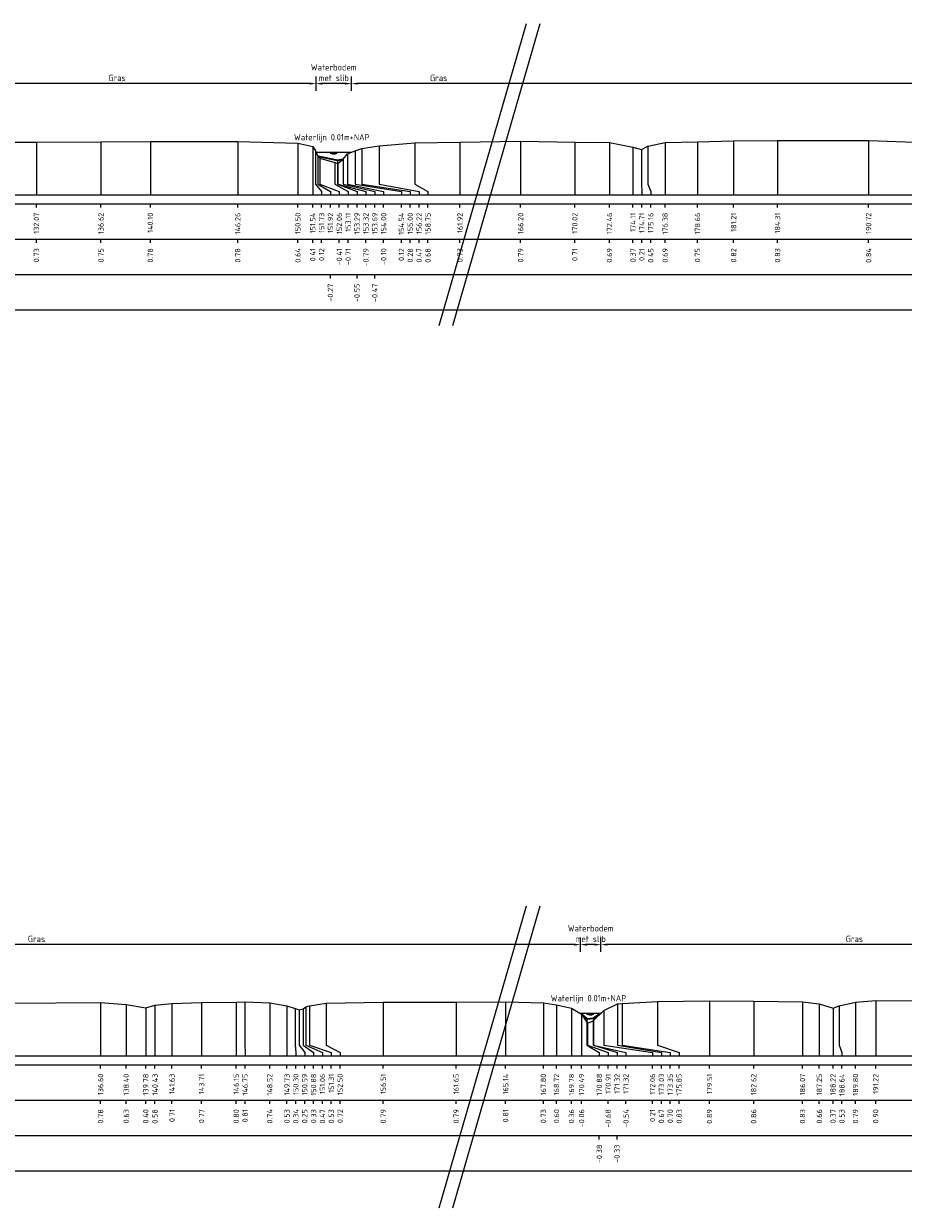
# Model space of a CAD drawing. Header units: metres. Extents: x 132725 to 140175, y 414354 to 417094.
# Tile 21 of 61: x 139981 to 140043, y 416354 to 416437. Entities that reach past the tile are written whole.
import ezdxf
from ezdxf.enums import TextEntityAlignment as Align

# ---------------------------------------------------------------- set-up
doc = ezdxf.new("R2010")
doc.units = ezdxf.units.M
doc.header["$PDMODE"] = 35
doc.header["$PDSIZE"] = 0.075
doc.layers.get('Defpoints').update_dxf_attribs({"true_color": 0x806000})
for name, color, linetype, lineweight in [('B-ME-GW-MAAIVELD-GD', 8, 'GW-MAAIVELD', 25), ('X-ME-AL-PROFIEL_BOVENKANT SLIB-GD', 42, 'Continuous', 35), ('X-XX-AL-DETAIL1-M', 7, 'Continuous', 18), ('X-XX-AL-NAP-T18', 7, 'Continuous', 18), ('X-XX-AL-TEKENBLAD_KADER_AFSNIJMARKERING-G', 7, 'Continuous', 25)]:
    doc.layers.add(name, color=color, linetype=linetype, lineweight=lineweight)
doc.layers.add('X-ME-AL-PROFIEL_WATERLIJN-GD', color=150, linetype='Continuous')
doc.layers.add('X-ME-AL-PROFIELRASTER-S', color=7, linetype='Continuous')
doc.styles.add('NLCS-ISO-ANNOTATIEF-T18', font='NLCS-ISO.ttf', dxfattribs={"height": 1.8})
doc.styles.add('NLCS-ISO-ANNOTATIVE-T18', font='NLCS-ISO.ttf', dxfattribs={"height": 1.8})
doc.linetypes.add('GW-MAAIVELD', pattern='A,12,[40,NLCS.SHX,S=1,R=0,X=0,Y=-0.5],12', length=24)
doc.dimstyles.new('NLCS-ANNOTATIEF-T18-PIJL_L2_H0', dxfattribs={"dimtxt": 2.5, "dimasz": 1.8, "dimexe": 2, "dimexo": 2, "dimgap": 0.7, "dimtad": 1, "dimzin": 0, "dimdsep": 46, "dimtxsty": 'NLCS-ISO-ANNOTATIEF-T18', "dimcen": 0, "dimdle": 2, "dimclrd": 256, "dimclre": 256, "dimclrt": 10, "dimaunit": 2, "dimadec": 0, "dimazin": 0, "dimtfac": 1, "dimtdec": 3, "dimtofl": 0, "dimtmove": 0, "dimatfit": 3, "dimfxl": 2, "dimfxlon": 1, "dimtfillclr": 256, "dimtolj": 1, "dimtzin": 0, "dimlwd": -1, "dimlwe": -1, "dimarcsym": 0})

# ---------------------------------------------------------------- blocks, each defined once
blk = doc.blocks.new('SAL-PROFIELRASTER_BALK_EIND1-SOD')
at = {"color": 0, "linetype": 'ByBlock', "lineweight": -2, "flags": 128}
for points in [[(0, 0), (1, 0)], [(0, -2.5), (1, -2.5)], [(0, -12.5), (1, -12.5)]]:
    blk.add_lwpolyline(points, dxfattribs=at)
blk = doc.blocks.new('SAL-PROFIELRASTER_BALK_EIND2-SOD')
at = {"color": 0, "linetype": 'ByBlock', "lineweight": -2}
blk.add_line((1, -12.5), (0, -12.5), dxfattribs=at)
blk = doc.blocks.new('SAL-PROFIELRASTER_BALK_DATA-SOD')
at = {"color": 0, "linetype": 'ByBlock', "lineweight": -2}
blk.add_lwpolyline([(0, -3.5), (0, -2.5)], dxfattribs=at)
at = {"color": 0, "linetype": 'ByBlock', "lineweight": -2, "style": 'NLCS-ISO-ANNOTATIVE-T18'}
blk.add_attdef('GETAL', text='', height=1.5, rotation=90, dxfattribs=at).set_placement((0.75, -5), align=Align.RIGHT)
blk = doc.blocks.new('SAL-PROFIELRASTER_AANHAAL-SOD')
at = {"color": 9, "linetype": 'ByBlock', "lineweight": -2, "flags": 128}
blk.add_lwpolyline([(0, 1), (0, 0)], dxfattribs=at)
blk = doc.blocks.new('SAL-PROFIELRASTER_AANHAAL_STAGGER-SOD')
at = {"color": 9, "linetype": 'ByBlock', "lineweight": -2, "flags": 128}
for points in [[(0, 0), (0, -0.25)], [(0, -0.25), (1, -0.75)], [(1, -0.75), (1, -1)]]:
    blk.add_lwpolyline(points, dxfattribs=at)
blk = doc.blocks.new('*D245')
at = {"layer": 'Defpoints', "color": 0, "transparency": 16777216}
for p in [(139943.868, 416372.323), (139943.868, 416367.487), (140020.543, 416367.487)]:
    blk.add_point(p, dxfattribs=at)
at = {"layer": 'X-XX-AL-DETAIL1-M', "transparency": 16777216}
for p, q in [((139943.868, 416371.823), (139943.868, 416372.823)), ((140020.543, 416371.823), (140020.543, 416372.823)), ((140020.093, 416372.323), (139944.318, 416372.323))]:
    blk.add_line(p, q, dxfattribs=at)
for points in [[(139944.318, 416372.398), (139944.318, 416372.248), (139943.868, 416372.323)], [(140020.093, 416372.398), (140020.093, 416372.248), (140020.543, 416372.323)]]:
    blk.add_solid(points, dxfattribs=at)
at = {"layer": 'X-XX-AL-DETAIL1-M', "color": 10, "transparency": 16777216, "insert": (139982.205, 416372.723), "char_height": 0.45, "attachment_point": 5, "style": 'NLCS-ISO-ANNOTATIEF-T18'}
blk.add_mtext('\\A1;Gras', dxfattribs=at)
blk = doc.blocks.new('*D246')
at = {"layer": 'Defpoints', "color": 0, "transparency": 16777216}
for p in [(140020.543, 416372.323), (140020.543, 416367.487), (140021.984, 416367.487)]:
    blk.add_point(p, dxfattribs=at)
at = {"layer": 'X-XX-AL-DETAIL1-M', "transparency": 16777216}
for p, q in [((140020.543, 416371.823), (140020.543, 416372.823)), ((140021.984, 416371.823), (140021.984, 416372.823)), ((140021.534, 416372.323), (140020.993, 416372.323))]:
    blk.add_line(p, q, dxfattribs=at)
for points in [[(140020.993, 416372.398), (140020.993, 416372.248), (140020.543, 416372.323)], [(140021.534, 416372.398), (140021.534, 416372.248), (140021.984, 416372.323)]]:
    blk.add_solid(points, dxfattribs=at)
at = {"layer": 'X-XX-AL-DETAIL1-M', "color": 10, "transparency": 16777216, "insert": (140021.264, 416373.099), "char_height": 0.45, "attachment_point": 5, "style": 'NLCS-ISO-ANNOTATIEF-T18'}
blk.add_mtext('\\A1;Waterbodem\\Pmet slib', dxfattribs=at)
blk = doc.blocks.new('*D247')
at = {"layer": 'Defpoints', "color": 0, "transparency": 16777216}
for p in [(140021.984, 416372.323), (140021.984, 416367.487), (140053.927, 416367.34)]:
    blk.add_point(p, dxfattribs=at)
at = {"layer": 'X-XX-AL-DETAIL1-M', "transparency": 16777216}
for p, q in [((140021.984, 416371.823), (140021.984, 416372.823)), ((140053.927, 416371.823), (140053.927, 416372.823)), ((140053.477, 416372.323), (140022.434, 416372.323))]:
    blk.add_line(p, q, dxfattribs=at)
for points in [[(140022.434, 416372.398), (140022.434, 416372.248), (140021.984, 416372.323)], [(140053.477, 416372.398), (140053.477, 416372.248), (140053.927, 416372.323)]]:
    blk.add_solid(points, dxfattribs=at)
at = {"layer": 'X-XX-AL-DETAIL1-M', "color": 10, "transparency": 16777216, "insert": (140039.849, 416372.723), "char_height": 0.45, "attachment_point": 5, "style": 'NLCS-ISO-ANNOTATIEF-T18'}
blk.add_mtext('\\A1;Gras', dxfattribs=at)
blk = doc.blocks.new('*D299')
at = {"layer": 'Defpoints', "color": 0, "transparency": 16777216}
for p in [(139973.861, 416432.992), (139973.861, 416428.156), (140001.911, 416428.156)]:
    blk.add_point(p, dxfattribs=at)
at = {"layer": 'X-XX-AL-DETAIL1-M', "transparency": 16777216}
for p, q in [((139973.861, 416432.492), (139973.861, 416433.492)), ((140001.461, 416432.992), (139974.311, 416432.992)), ((140001.911, 416432.492), (140001.911, 416433.492))]:
    blk.add_line(p, q, dxfattribs=at)
for points in [[(139974.311, 416433.067), (139974.311, 416432.917), (139973.861, 416432.992)], [(140001.461, 416433.067), (140001.461, 416432.917), (140001.911, 416432.992)]]:
    blk.add_solid(points, dxfattribs=at)
at = {"layer": 'X-XX-AL-DETAIL1-M', "color": 10, "transparency": 16777216, "insert": (139987.886, 416433.392), "char_height": 0.45, "attachment_point": 5, "style": 'NLCS-ISO-ANNOTATIEF-T18'}
blk.add_mtext('\\A1;Gras', dxfattribs=at)
blk = doc.blocks.new('*D300')
at = {"layer": 'Defpoints', "color": 0, "transparency": 16777216}
for p in [(140001.911, 416432.992), (140001.911, 416428.156), (140004.398, 416428.156)]:
    blk.add_point(p, dxfattribs=at)
at = {"layer": 'X-XX-AL-DETAIL1-M', "transparency": 16777216}
for p, q in [((140001.911, 416432.492), (140001.911, 416433.492)), ((140003.948, 416432.992), (140002.361, 416432.992)), ((140004.398, 416432.492), (140004.398, 416433.492))]:
    blk.add_line(p, q, dxfattribs=at)
for points in [[(140002.361, 416433.067), (140002.361, 416432.917), (140001.911, 416432.992)], [(140003.948, 416433.067), (140003.948, 416432.917), (140004.398, 416432.992)]]:
    blk.add_solid(points, dxfattribs=at)
at = {"layer": 'X-XX-AL-DETAIL1-M', "color": 10, "transparency": 16777216, "insert": (140003.155, 416433.767), "char_height": 0.45, "attachment_point": 5, "style": 'NLCS-ISO-ANNOTATIEF-T18'}
blk.add_mtext('\\A1;Waterbodem\\Pmet slib', dxfattribs=at)
blk = doc.blocks.new('*D301')
at = {"layer": 'Defpoints', "color": 0, "transparency": 16777216}
for p in [(140004.398, 416432.992), (140004.398, 416428.156), (140046.236, 416428.156)]:
    blk.add_point(p, dxfattribs=at)
at = {"layer": 'X-XX-AL-DETAIL1-M', "transparency": 16777216}
for p, q in [((140004.398, 416432.492), (140004.398, 416433.492)), ((140045.786, 416432.992), (140004.848, 416432.992)), ((140046.236, 416432.492), (140046.236, 416433.492))]:
    blk.add_line(p, q, dxfattribs=at)
for points in [[(140004.848, 416433.067), (140004.848, 416432.917), (140004.398, 416432.992)], [(140045.786, 416433.067), (140045.786, 416432.917), (140046.236, 416432.992)]]:
    blk.add_solid(points, dxfattribs=at)
at = {"layer": 'X-XX-AL-DETAIL1-M', "color": 10, "transparency": 16777216, "insert": (140010.548, 416433.392), "char_height": 0.45, "attachment_point": 5, "style": 'NLCS-ISO-ANNOTATIEF-T18'}
blk.add_mtext('\\A1;Gras', dxfattribs=at)

msp = doc.modelspace()

# ---------------------------------------------------------------- linework, layer by layer
at = {"layer": 'B-ME-GW-MAAIVELD-GD', "ltscale": 0.1, "flags": 128}
for points in [[(139850.128, 416428.796), (139851.731, 416428.628), (139852.548, 416428.348), (139853.051, 416428.449), (139855.452, 416428.808), (139858.437, 416428.89), (139862.15, 416428.866), (139863.762, 416428.791), (139865.361, 416428.407), (139865.587, 416427.878), (139866.101, 416427.569), (139866.647, 416427.427), (139867.052, 416427.736), (139867.276, 416428.27), (139868.144, 416428.649), (139870.106, 416428.84), (139873.178, 416428.862), (139875.708, 416428.836), (139879.952, 416428.748), (139882.163, 416428.704), (139883.497, 416428.534), (139884.444, 416428.364), (139884.878, 416428.514), (139886.284, 416428.679), (139889.19, 416428.754), (139892.714, 416428.754), (139895.629, 416428.795), (139900.45, 416428.695), (139902.233, 416428.557), (139902.957, 416428.269), (139903.246, 416428.429), (139904.101, 416428.605), (139907.004, 416428.796), (139910.555, 416428.847), (139916.221, 416428.81), (139917.58, 416428.627), (139918.675, 416428.376), (139918.962, 416427.902), (139919.508, 416427.715), (139919.811, 416427.566), (139920.163, 416427.726), (139920.435, 416428.121), (139920.587, 416428.374), (139922.652, 416428.713), (139927.58, 416428.826), (139930.898, 416428.77), (139932.304, 416428.68), (139933.266, 416428.423), (139933.964, 416428.615), (139936.001, 416428.778), (139941.467, 416428.782), (139944.978, 416428.68), (139945.867, 416428.424), (139946.277, 416428.573), (139949.173, 416428.747), (139954.277, 416428.837), (139956.212, 416428.767), (139957.437, 416428.587), (139958.327, 416428.334), (139958.531, 416428.538), (139961.449, 416428.816), (139966.726, 416428.822), (139970.537, 416428.591), (139971.416, 416428.374), (139971.905, 416427.541), (139972.175, 416427.511), (139972.798, 416427.488), (139973.263, 416427.464), (139973.582, 416427.754), (139973.864, 416428.161), (139974.175, 416428.354), (139975.007, 416428.653), (139978.36, 416428.857), (139982.199, 416428.874), (139986.749, 416428.896), (139990.23, 416428.924), (139996.389, 416428.924), (140000.627, 416428.788), (140001.672, 416428.556), (140001.861, 416428.262), (140002.043, 416427.878), (140002.186, 416427.737), (140003.235, 416427.437), (140003.446, 416427.352), (140003.816, 416427.674), (140004.123, 416428.048), (140004.667, 416428.262), (140005.133, 416428.427), (140006.348, 416428.616), (140008.88, 416428.827), (140012.052, 416428.873), (140016.328, 416428.931), (140020.144, 416428.855), (140022.589, 416428.837), (140024.242, 416428.518), (140024.839, 416428.356), (140025.29, 416428.594), (140026.51, 416428.838), (140028.79, 416428.897), (140031.339, 416428.965), (140034.434, 416428.976), (140040.851, 416428.985), (140044.764, 416428.841), (140045.684, 416428.722), (140046.188, 416428.403), (140046.298, 416427.841), (140047.883, 416427.383), (140048.681, 416427.617), (140049.082, 416428.308), (140049.954, 416428.563), (140050.688, 416428.773), (140053.338, 416429), (140056.942, 416428.913), (140058.178, 416428.689), (140058.586, 416428.485), (140058.774, 416428.638), (140059.187, 416428.818), (140061.212, 416428.957), (140063.427, 416428.958), (140066.672, 416428.78), (140067.64, 416428.584), (140068.206, 416428.329), (140068.436, 416428.561), (140069.417, 416428.802), (140072.141, 416428.982), (140076.752, 416428.96), (140078.754, 416428.411), (140079.894, 416428.803), (140081.31, 416428.984), (140085.042, 416429.014), (140089.908, 416428.985), (140092.067, 416428.907), (140094.16, 416428.943), (140095.204, 416428.769), (140096.824, 416428.38), (140097.999, 416428.226), (140099.96, 416427.312), (140101.133, 416427.391), (140102.104, 416427.551), (140103.053, 416427.581), (140103.813, 416427.757), (140104.717, 416428.145), (140105.796, 416428.789), (140107.285, 416429.037)], [(139850.128, 416368.238), (139852.654, 416368.314), (139855.788, 416368.249), (139857.884, 416367.944), (139859.002, 416367.619), (139859.474, 416367.18), (139860.082, 416366.728), (139861.726, 416368.042), (139863.249, 416368.251), (139866.368, 416368.272), (139869.883, 416368.316), (139873.222, 416368.249), (139875.535, 416368.173), (139876.855, 416367.89), (139878.283, 416368.173), (139881.286, 416368.271), (139885.807, 416368.282), (139888.705, 416368.286), (139891.813, 416368.227), (139894.319, 416367.939), (139895.232, 416367.714), (139895.731, 416367.496), (139895.843, 416367.185), (139896.196, 416366.936), (139896.607, 416366.882), (139896.952, 416367.385), (139897.652, 416367.77), (139899.252, 416368.259), (139900.908, 416368.409), (139903.968, 416368.366), (139908.037, 416368.351), (139911.342, 416368.297), (139914.728, 416368.254), (139915.29, 416368.221), (139916.531, 416367.931), (139917.05, 416367.923), (139918.174, 416368.16), (139920.349, 416368.326), (139924.151, 416368.306), (139926.818, 416368.209), (139927.994, 416367.928), (139928.636, 416367.928), (139930.071, 416368.239), (139933.116, 416368.305), (139936.253, 416368.331), (139939.918, 416368.245), (139941.766, 416367.992), (139942.512, 416367.72), (139942.96, 416366.968), (139943.398, 416366.93), (139943.97, 416367.608), (139945.756, 416368.057), (139949.725, 416368.247), (139955.483, 416368.176), (139959.949, 416368.16), (139962.111, 416368.185), (139963.758, 416367.987), (139964.6, 416367.674), (139964.941, 416367.84), (139966.247, 416368.163), (139968.507, 416368.253), (139971.381, 416368.249), (139975.61, 416368.184), (139976.912, 416367.952), (139977.635, 416367.673), (139977.94, 416367.862), (139978.931, 416368.099), (139980.41, 416368.207), (139986.724, 416368.252), (139988.528, 416368.102), (139989.906, 416367.873), (139990.558, 416368.054), (139991.754, 416368.183), (139993.84, 416368.242), (139996.281, 416368.274), (139996.879, 416368.288), (139998.644, 416368.221), (139999.859, 416368.007), (140000.429, 416367.817), (140000.721, 416367.727), (140001.004, 416367.805), (140001.187, 416367.945), (140001.437, 416368.009), (140002.63, 416368.194), (140006.64, 416368.265), (140011.78, 416368.267), (140015.268, 416368.286), (140017.927, 416368.211), (140018.852, 416368.075), (140019.912, 416367.835), (140020.621, 416367.422), (140021.043, 416366.794), (140021.448, 416366.941), (140022.183, 416367.69), (140023.156, 416368.145), (140023.481, 416368.176), (140025.981, 416368.311), (140029.637, 416368.371), (140032.751, 416368.336), (140036.193, 416368.302), (140037.375, 416368.139), (140038.344, 416367.848), (140038.764, 416368.008), (140039.928, 416368.262), (140041.349, 416368.379), (140045.544, 416368.366), (140049.658, 416368.4), (140051.339, 416368.352), (140052.318, 416368.144), (140052.412, 416368.102), (140053.073, 416367.816), (140053.781, 416367.487), (140054.568, 416366.695), (140055.285, 416366.56), (140056.21, 416366.716), (140056.966, 416367.076), (140057.313, 416367.492), (140058.586, 416367.833), (140059.679, 416368.194), (140060.99, 416368.37), (140062.755, 416368.471), (140065.529, 416368.518), (140068.254, 416368.558), (140070.591, 416368.708), (140073.202, 416368.949), (140075.716, 416369.142), (140078.334, 416369.267), (140080.424, 416369.413)]]:
    msp.add_lwpolyline(points, dxfattribs=at)
at = {"layer": 'X-ME-AL-PROFIEL_BOVENKANT SLIB-GD'}
for points in [[(140002.043, 416427.878), (140003.42, 416427.599), (140003.816, 416427.674)], [(140020.621, 416367.422), (140021.004, 416367.101), (140021.451, 416367.152), (140021.984, 416367.487)]]:
    msp.add_lwpolyline(points, dxfattribs=at)
at = {"layer": 'X-ME-AL-PROFIEL_WATERLIJN-GD'}
for points in [[(140001.911, 416428.156), (140004.398, 416428.156)], [(140002.905, 416428.095), (140003.405, 416428.095)], [(140003.03, 416428.035), (140003.28, 416428.035)], [(140020.509, 416367.487), (140021.984, 416367.487)], [(140020.997, 416367.426), (140021.497, 416367.426)], [(140021.122, 416367.367), (140021.372, 416367.367)]]:
    msp.add_lwpolyline(points, dxfattribs=at)
at = {"layer": 'X-XX-AL-TEKENBLAD_KADER_AFSNIJMARKERING-G'}
for points in [[(140016.706, 416437.214), (140010.552, 416415.917)], [(140017.688, 416437.214), (140011.534, 416415.917)], [(140016.706, 416375.04), (140010.552, 416353.742)], [(140017.688, 416375.04), (140011.534, 416353.742)]]:
    msp.add_lwpolyline(points, dxfattribs=at)

# ---------------------------------------------------------------- block references
at = {"layer": 'X-ME-AL-PROFIELRASTER-S'}
for p, yscale in [((139982.199, 416425.146), 3.728), ((139986.749, 416425.146), 3.75), ((139990.23, 416425.146), 3.778), ((139996.389, 416425.146), 3.778), ((140000.627, 416425.146), 3.642), ((140008.88, 416426.146), 2.681), ((140012.052, 416425.146), 3.727), ((140016.328, 416425.146), 3.785), ((140020.144, 416425.146), 3.709), ((140022.589, 416425.146), 3.691), ((140026.51, 416425.146), 3.692), ((140028.79, 416425.146), 3.751), ((140031.339, 416425.146), 3.819), ((140034.434, 416425.146), 3.83), ((140040.851, 416425.146), 3.839), ((140001.672, 416425.146), 3.41), ((140001.861, 416426.146), 2.116), ((140004.123, 416426.146), 1.902), ((140004.667, 416426.146), 2.116), ((140005.133, 416426.146), 2.281), ((140006.348, 416426.146), 2.47), ((140024.242, 416425.146), 3.372), ((140024.839, 416426.146), 2.21), ((140025.29, 416426.146), 2.448), ((140002.043, 416426.146), 1.732), ((140002.186, 416426.146), 1.591), ((140003.235, 416426.146), 1.291), ((140003.42, 416426.146), 1.453), ((140003.446, 416426.146), 1.206), ((140003.816, 416426.146), 1.528), ((139986.724, 416364.477), 3.775), ((139988.528, 416364.477), 3.625), ((139989.906, 416364.477), 3.396), ((139990.558, 416364.477), 3.577), ((139991.754, 416364.477), 3.706), ((139993.84, 416364.477), 3.765), ((139996.281, 416364.477), 3.797), ((139996.879, 416365.477), 2.811), ((139998.644, 416364.477), 3.744), ((139999.859, 416364.477), 3.53), ((140000.429, 416365.477), 2.34), ((140001.004, 416365.477), 2.328), ((140001.187, 416365.477), 2.468), ((140001.437, 416365.477), 2.532), ((140002.63, 416365.477), 2.717), ((140006.64, 416364.477), 3.788), ((140011.78, 416364.477), 3.79), ((140015.268, 416364.477), 3.809), ((140017.927, 416364.477), 3.734), ((140018.852, 416364.477), 3.598), ((140019.912, 416364.477), 3.358), ((140023.156, 416365.477), 2.668), ((140023.481, 416365.477), 2.699), ((140025.981, 416365.477), 2.834), ((140029.637, 416364.477), 3.894), ((140032.751, 416364.477), 3.859), ((140036.193, 416364.477), 3.825), ((140037.375, 416364.477), 3.662), ((140038.344, 416364.477), 3.371), ((140038.764, 416365.477), 2.531), ((140039.928, 416364.477), 3.785), ((140041.349, 416364.477), 3.902), ((140000.721, 416365.477), 2.25), ((140020.621, 416364.477), 2.945), ((140021.004, 416365.477), 1.624), ((140021.451, 416365.477), 1.675), ((140022.183, 416365.477), 2.213), ((140021.043, 416365.477), 1.317), ((140021.448, 416365.477), 1.464)]:
    msp.add_blockref('SAL-PROFIELRASTER_AANHAAL-SOD', p, dxfattribs=dict(at, yscale=yscale))
for p, xscale, zscale in [((140001.861, 416426.146), 0.4360047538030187, 0.4360047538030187), ((140002.043, 416426.146), 0.8787001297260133, 0.8787001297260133), ((140002.186, 416426.146), 1.361418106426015, 1.361418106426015), ((140003.235, 416426.146), 0.9365773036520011, 0.9365773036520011), ((140003.42, 416426.146), 1.377103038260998, 1.377103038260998), ((140003.446, 416426.146), 1.975569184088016, 1.975569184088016), ((140003.816, 416426.146), 2.231175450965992, 2.231175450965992), ((140004.123, 416426.146), 2.548631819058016, 2.548631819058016), ((140004.667, 416426.146), 3.25456640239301, 3.25456640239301), ((140005.133, 416426.146), 3.414419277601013, 3.414419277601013), ((140006.348, 416426.146), 2.823763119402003, 2.823763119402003), ((140008.88, 416426.146), 0.9171633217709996, 0.9171633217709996), ((140024.839, 416426.146), 0.02794894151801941, 0.02794894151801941), ((140025.29, 416426.146), 0.2020994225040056, 0.2020994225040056), ((139996.879, 416365.477), 0.02760121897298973, 0.02760121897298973), ((140000.429, 416365.477), 0.05464748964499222, 0.05464748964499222), ((140000.721, 416365.477), 0.3880156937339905, 0.3880156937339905), ((140001.004, 416365.477), 0.7300168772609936, 0.7300168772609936), ((140001.187, 416365.477), 1.171492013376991, 1.171492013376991), ((140001.437, 416365.477), 1.546480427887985, 1.546480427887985), ((140002.63, 416365.477), 0.9786230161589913, 0.9786230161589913), ((140021.004, 416365.477), 0.866696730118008, 0.866696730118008), ((140021.043, 416365.477), 1.453079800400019, 1.453079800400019), ((140021.448, 416365.477), 2.297477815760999, 2.297477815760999), ((140021.451, 416365.477), 1.670082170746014, 1.670082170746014), ((140022.183, 416365.477), 3.437285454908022, 3.437285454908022), ((140023.156, 416365.477), 3.090158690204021, 3.090158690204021), ((140023.481, 416365.477), 3.389394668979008, 3.389394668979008), ((140025.981, 416365.477), 1.51516700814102, 1.51516700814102), ((140038.764, 416365.477), 0.2053949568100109, 0.2053949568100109)]:
    msp.add_blockref('SAL-PROFIELRASTER_AANHAAL_STAGGER-SOD', p, dxfattribs=dict(at, xscale=xscale, zscale=zscale))
at = {"layer": 'X-ME-AL-PROFIELRASTER-S', "yscale": 0.25}
for name, p, xscale, zscale in [('SAL-PROFIELRASTER_BALK_EIND1-SOD', (139850.128, 416425.146), 258.5, 257.7822511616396), ('SAL-PROFIELRASTER_BALK_EIND2-SOD', (139850.128, 416422.646), 258.5, 257.7822511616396), ('SAL-PROFIELRASTER_BALK_EIND2-SOD', (139850.128, 416420.146), 258.5, 257.7822511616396), ('SAL-PROFIELRASTER_BALK_EIND1-SOD', (139850.128, 416364.477), 230.9211082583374, 230.9211082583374), ('SAL-PROFIELRASTER_BALK_EIND2-SOD', (139850.128, 416361.977), 230.9211082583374, 230.9211082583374), ('SAL-PROFIELRASTER_BALK_EIND2-SOD', (139850.128, 416359.477), 230.9211082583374, 230.9211082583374)]:
    msp.add_blockref(name, p, dxfattribs=dict(at, xscale=xscale, zscale=zscale))
at = {"layer": 'X-ME-AL-PROFIELRASTER-S', "xscale": 0.25, "yscale": 0.25, "zscale": 0.25}
for p, values in [((139982.199, 416425.146), {'GETAL': '132.07'}), ((139986.749, 416425.146), {'GETAL': '136.62'}), ((139990.23, 416425.146), {'GETAL': '140.10'}), ((139996.389, 416425.146), {'GETAL': '146.26'}), ((140000.627, 416425.146), {'GETAL': '150.50'}), ((140001.672, 416425.146), {'GETAL': '151.54'}), ((140002.297, 416425.146), {'GETAL': '151.73'}), ((140002.922, 416425.146), {'GETAL': '151.92'}), ((140003.547, 416425.146), {'GETAL': '152.06'}), ((140004.172, 416425.146), {'GETAL': '153.11'}), ((140004.797, 416425.146), {'GETAL': '153.29'}), ((140005.422, 416425.146), {'GETAL': '153.32'}), ((140006.047, 416425.146), {'GETAL': '153.69'}), ((140006.672, 416425.146), {'GETAL': '154.00'}), ((140007.922, 416425.146), {'GETAL': '154.54'}), ((140008.547, 416425.146), {'GETAL': '155.00'}), ((140009.172, 416425.146), {'GETAL': '156.22'}), ((140009.797, 416425.146), {'GETAL': '158.75'}), ((140012.052, 416425.146), {'GETAL': '161.92'}), ((140016.328, 416425.146), {'GETAL': '166.20'}), ((140020.144, 416425.146), {'GETAL': '170.02'}), ((140022.589, 416425.146), {'GETAL': '172.46'}), ((140024.242, 416425.146), {'GETAL': '174.11'}), ((140024.867, 416425.146), {'GETAL': '174.71'}), ((140025.492, 416425.146), {'GETAL': '175.16'}), ((140026.51, 416425.146), {'GETAL': '176.38'}), ((140028.79, 416425.146), {'GETAL': '178.66'}), ((140031.339, 416425.146), {'GETAL': '181.21'}), ((140034.434, 416425.146), {'GETAL': '184.31'}), ((140040.851, 416425.146), {'GETAL': '190.72'}), ((139982.199, 416422.646), {'GETAL': '0.73'}), ((139986.749, 416422.646), {'GETAL': '0.75'}), ((139990.23, 416422.646), {'GETAL': '0.78'}), ((139996.389, 416422.646), {'GETAL': '0.78'}), ((140000.627, 416422.646), {'GETAL': '0.64'}), ((140001.672, 416422.646), {'GETAL': '0.41'}), ((140002.297, 416422.646), {'GETAL': '0.12'}), ((140003.547, 416422.646), {'GETAL': '-0.41'}), ((140004.172, 416422.646), {'GETAL': '-0.71'}), ((140005.422, 416422.646), {'GETAL': '-0.79'}), ((140006.672, 416422.646), {'GETAL': '-0.10'}), ((140007.922, 416422.646), {'GETAL': '0.12'}), ((140008.547, 416422.646), {'GETAL': '0.28'}), ((140009.172, 416422.646), {'GETAL': '0.47'}), ((140009.797, 416422.646), {'GETAL': '0.68'}), ((140012.052, 416422.646), {'GETAL': '0.73'}), ((140016.328, 416422.646), {'GETAL': '0.79'}), ((140020.144, 416422.646), {'GETAL': '0.71'}), ((140022.589, 416422.646), {'GETAL': '0.69'}), ((140024.242, 416422.646), {'GETAL': '0.37'}), ((140024.867, 416422.646), {'GETAL': '0.21'}), ((140025.492, 416422.646), {'GETAL': '0.45'}), ((140026.51, 416422.646), {'GETAL': '0.69'}), ((140028.79, 416422.646), {'GETAL': '0.75'}), ((140031.339, 416422.646), {'GETAL': '0.82'}), ((140034.434, 416422.646), {'GETAL': '0.83'}), ((140040.851, 416422.646), {'GETAL': '0.84'}), ((140002.922, 416420.146), {'GETAL': '-0.27'}), ((140004.797, 416420.146), {'GETAL': '-0.55'}), ((140006.047, 416420.146), {'GETAL': '-0.47'}), ((139986.724, 416364.477), {'GETAL': '136.60'}), ((139988.528, 416364.477), {'GETAL': '138.40'}), ((139989.906, 416364.477), {'GETAL': '139.78'}), ((139990.558, 416364.477), {'GETAL': '140.43'}), ((139991.754, 416364.477), {'GETAL': '141.63'}), ((139993.84, 416364.477), {'GETAL': '143.71'}), ((139996.281, 416364.477), {'GETAL': '146.15'}), ((139996.906, 416364.477), {'GETAL': '146.75'}), ((139998.644, 416364.477), {'GETAL': '148.52'}), ((139999.859, 416364.477), {'GETAL': '149.73'}), ((140000.484, 416364.477), {'GETAL': '150.30'}), ((140001.109, 416364.477), {'GETAL': '150.59'}), ((140001.734, 416364.477), {'GETAL': '150.88'}), ((140002.359, 416364.477), {'GETAL': '151.06'}), ((140002.984, 416364.477), {'GETAL': '151.31'}), ((140003.609, 416364.477), {'GETAL': '152.50'}), ((140006.64, 416364.477), {'GETAL': '156.51'}), ((140011.78, 416364.477), {'GETAL': '161.65'}), ((140015.268, 416364.477), {'GETAL': '165.14'}), ((140017.927, 416364.477), {'GETAL': '167.80'}), ((140018.852, 416364.477), {'GETAL': '168.72'}), ((140019.912, 416364.477), {'GETAL': '169.78'}), ((140020.621, 416364.477), {'GETAL': '170.49'}), ((140021.871, 416364.477), {'GETAL': '170.88'}), ((140022.496, 416364.477), {'GETAL': '170.91'}), ((140023.121, 416364.477), {'GETAL': '171.32'}), ((140023.746, 416364.477), {'GETAL': '171.32'}), ((140025.621, 416364.477), {'GETAL': '172.06'}), ((140026.246, 416364.477), {'GETAL': '173.03'}), ((140026.871, 416364.477), {'GETAL': '173.35'}), ((140027.496, 416364.477), {'GETAL': '175.85'}), ((140029.637, 416364.477), {'GETAL': '179.51'}), ((140032.751, 416364.477), {'GETAL': '182.62'}), ((140036.193, 416364.477), {'GETAL': '186.07'}), ((140037.375, 416364.477), {'GETAL': '187.25'}), ((140038.344, 416364.477), {'GETAL': '188.22'}), ((140038.969, 416364.477), {'GETAL': '188.64'}), ((140039.928, 416364.477), {'GETAL': '189.80'}), ((140041.349, 416364.477), {'GETAL': '191.22'}), ((139986.724, 416361.977), {'GETAL': '0.78'}), ((139988.528, 416361.977), {'GETAL': '0.63'}), ((139989.906, 416361.977), {'GETAL': '0.40'}), ((139990.558, 416361.977), {'GETAL': '0.58'}), ((139991.754, 416361.977), {'GETAL': '0.71'}), ((139993.84, 416361.977), {'GETAL': '0.77'}), ((139996.281, 416361.977), {'GETAL': '0.80'}), ((139996.906, 416361.977), {'GETAL': '0.81'}), ((139998.644, 416361.977), {'GETAL': '0.74'}), ((139999.859, 416361.977), {'GETAL': '0.53'}), ((140000.484, 416361.977), {'GETAL': '0.34'}), ((140001.109, 416361.977), {'GETAL': '0.25'}), ((140001.734, 416361.977), {'GETAL': '0.33'}), ((140002.359, 416361.977), {'GETAL': '0.47'}), ((140002.984, 416361.977), {'GETAL': '0.53'}), ((140003.609, 416361.977), {'GETAL': '0.72'}), ((140006.64, 416361.977), {'GETAL': '0.79'}), ((140011.78, 416361.977), {'GETAL': '0.79'}), ((140015.268, 416361.977), {'GETAL': '0.81'}), ((140017.927, 416361.977), {'GETAL': '0.73'}), ((140018.852, 416361.977), {'GETAL': '0.60'}), ((140019.912, 416361.977), {'GETAL': '0.36'}), ((140020.621, 416361.977), {'GETAL': '-0.06'}), ((140022.496, 416361.977), {'GETAL': '-0.68'}), ((140023.746, 416361.977), {'GETAL': '-0.54'}), ((140025.621, 416361.977), {'GETAL': '0.21'}), ((140026.246, 416361.977), {'GETAL': '0.67'}), ((140026.871, 416361.977), {'GETAL': '0.70'}), ((140027.496, 416361.977), {'GETAL': '0.83'}), ((140029.637, 416361.977), {'GETAL': '0.89'}), ((140032.751, 416361.977), {'GETAL': '0.86'}), ((140036.193, 416361.977), {'GETAL': '0.83'}), ((140037.375, 416361.977), {'GETAL': '0.66'}), ((140038.344, 416361.977), {'GETAL': '0.37'}), ((140038.969, 416361.977), {'GETAL': '0.53'}), ((140039.928, 416361.977), {'GETAL': '0.79'}), ((140041.349, 416361.977), {'GETAL': '0.90'}), ((140021.871, 416359.477), {'GETAL': '-0.38'}), ((140023.121, 416359.477), {'GETAL': '-0.33'})]:
    msp.add_blockref('SAL-PROFIELRASTER_BALK_DATA-SOD', p, dxfattribs=at).add_auto_attribs(values)

# ---------------------------------------------------------------- texts
at = {"layer": 'X-XX-AL-NAP-T18', "color": 10, "char_height": 0.45, "width": 15.43377, "attachment_point": 7, "style": 'NLCS-ISO-ANNOTATIEF-T18'}
for insert in [(140000.355, 416428.855), (140018.447, 416368.187)]:
    msp.add_mtext('Waterlijn 0.01m+NAP', dxfattribs=dict(at, insert=insert))

# ---------------------------------------------------------------- dimensions: what is measured, and where the dimension line sits
at = {"layer": 'X-XX-AL-DETAIL1-M'}
for base, p1, p2, text, picture, middle in [((140001.911, 416432.992), (140004.398, 416428.156), (140001.911, 416428.156), 'Waterbodem\\Pmet slib', '*D300', (140003.155, 416432.992)), ((139973.861, 416432.992), (140001.911, 416428.156), (139973.861, 416428.156), 'Gras', '*D299', (139987.886, 416432.992)), ((140004.398, 416432.992), (140046.236, 416428.156), (140004.398, 416428.156), 'Gras', '*D301', (140010.548, 416432.992)), ((140020.543, 416372.323), (140021.984, 416367.487), (140020.543, 416367.487), 'Waterbodem\\Pmet slib', '*D246', (140021.264, 416372.323)), ((139943.868, 416372.323), (140020.543, 416367.487), (139943.868, 416367.487), 'Gras', '*D245', (139982.205, 416372.323)), ((140021.984, 416372.323), (140053.927, 416367.34), (140021.984, 416367.487), 'Gras', '*D247', (140039.849, 416372.323))]:
    dim = msp.add_linear_dim(base=base, p1=p1, p2=p2, text=text, dimstyle='NLCS-ANNOTATIEF-T18-PIJL_L2_H0', dxfattribs=at)
    dim.commit()
    dim.dimension.update_dxf_attribs({"geometry": picture, "text_midpoint": middle, "dimtype": 160})

doc.saveas('drawing.dxf')
